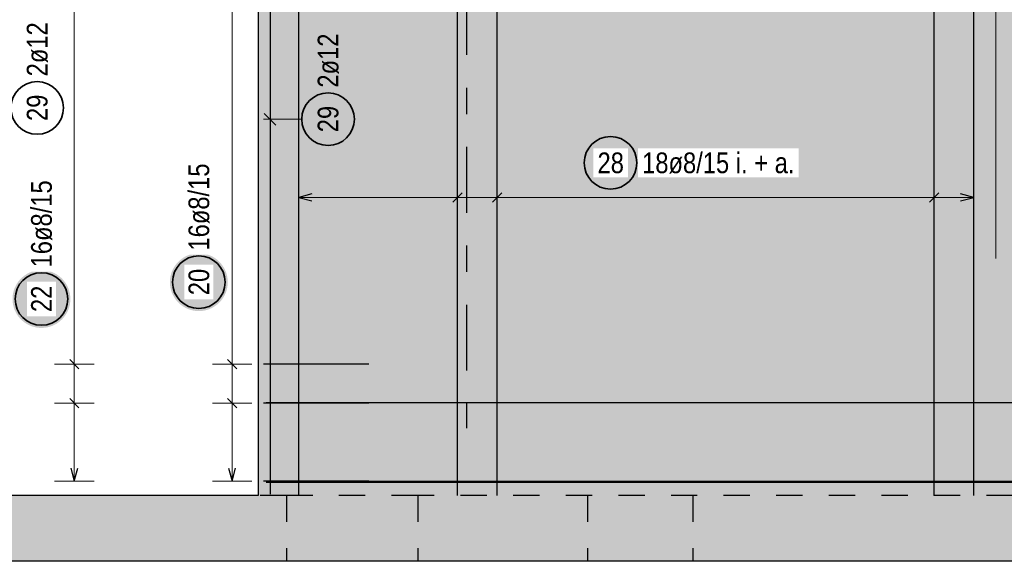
# Model space of a CAD drawing. Header units: millimetres. Extents: x -4.8 to 49, y -12 to 21.
# Tile 31 of 56: x 29 to 32.7, y 4 to 6.1. Entities that reach past the tile are written whole.
import ezdxf

# ---------------------------------------------------------------- set-up
doc = ezdxf.new("R2010")
doc.units = ezdxf.units.MM
doc.linetypes.add('DASHDOTX2', pattern=[2, 1, -0.5, 0, -0.5])
doc.linetypes.add('HIDDEN', pattern=[0.375, 0.25, -0.125])
doc.layers.add('Achsen', color=7, linetype='Continuous', lineweight=20)
doc.styles.add('Arial Narrow', font='ARIALN.TTF')

msp = doc.modelspace()

# ---------------------------------------------------------------- hatches: boundary and pattern name
at = {"lineweight": 50, "true_color": 0xd7ffd7}
h = msp.add_hatch(color=254, dxfattribs=at)
h.paths.add_polyline_path([(29.874263, 4.267038), (35.54385, 4.267038), (35.54385, 6.847038), (35.343951, 6.847038), (35.343951, 6.997038), (35.54385, 6.997038), (35.54385, 7.197038), (30.504145, 7.197038), (30.504145, 6.897044), (29.204145, 6.897044), (29.204145, 7.197038), (28.041061, 7.197038), (28.041061, 6.597044), (26.641061, 6.597044), (26.641061, 7.197038), (26.51661, 7.197038), (26.51661, 6.327038), (26.71661, 6.327038), (26.71661, 6.267038), (26.51661, 6.267038), (26.51661, 6.127038), (26.71661, 6.127038), (26.71661, 6.067038), (26.51661, 6.067038), (26.51661, 4.267038), (28.864263, 4.267038), (28.864263, 6.602038), (29.874263, 6.602038)])
h.paths.add_polyline_path([(30.744844, 6.882044), (30.744844, 7.182044), (31.044844, 7.182044), (31.044844, 6.882044)])
h.paths.add_polyline_path([(27.81811, 6.127038), (27.55811, 6.127038), (27.55811, 6.327038), (27.81811, 6.327038)])
h.paths.add_polyline_path([(31.144844, 6.907038), (31.144844, 7.157038), (31.394844, 7.157038), (31.394844, 6.907038)])
h.paths.add_polyline_path([(31.494844, 6.907038), (31.494844, 7.157038), (31.744844, 7.157038), (31.744844, 6.907038)])
h.paths.add_polyline_path([(31.844845, 6.907038), (31.844845, 7.157038), (32.094845, 7.157038), (32.094845, 6.907038)])
h.paths.add_polyline_path([(28.266609, 4.337038), (28.266584, 4.338609), (28.26651, 4.340178), (28.266387, 4.341744), (28.266215, 4.343305), (28.265994, 4.34486), (28.265724, 4.346407), (28.265405, 4.347945), (28.265038, 4.349473), (28.264624, 4.350988), (28.264162, 4.352489), (28.263653, 4.353975), (28.263098, 4.355444), (28.262497, 4.356896), (28.261851, 4.358327), (28.261159, 4.359738), (28.260424, 4.361126), (28.259646, 4.36249), (28.258826, 4.363829), (28.257963, 4.365142), (28.25706, 4.366427), (28.256117, 4.367683), (28.255135, 4.368909), (28.254115, 4.370104), (28.253058, 4.371265), (28.251964, 4.372393), (28.250837, 4.373487), (28.249675, 4.374544), (28.24848, 4.375564), (28.247255, 4.376546), (28.245998, 4.377489), (28.244713, 4.378392), (28.2434, 4.379255), (28.242061, 4.380075), (28.240697, 4.380853), (28.239309, 4.381588), (28.237898, 4.382279), (28.236467, 4.382926), (28.235015, 4.383527), (28.233546, 4.384082), (28.23206, 4.384591), (28.230559, 4.385053), (28.229044, 4.385467), (28.227516, 4.385834), (28.225978, 4.386152), (28.224431, 4.386423), (28.222876, 4.386644), (28.221315, 4.386816), (28.219749, 4.386939), (28.21818, 4.387013), (28.216609, 4.387038), (28.215039, 4.387013), (28.21347, 4.386939), (28.211904, 4.386816), (28.210342, 4.386644), (28.208787, 4.386423), (28.20724, 4.386152), (28.205702, 4.385834), (28.204175, 4.385467), (28.20266, 4.385053), (28.201158, 4.384591), (28.199672, 4.384082), (28.198203, 4.383527), (28.196752, 4.382926), (28.19532, 4.382279), (28.19391, 4.381588), (28.192521, 4.380853), (28.191157, 4.380075), (28.189818, 4.379255), (28.188505, 4.378392), (28.18722, 4.377489), (28.185964, 4.376546), (28.184738, 4.375564), (28.183544, 4.374544), (28.182382, 4.373487), (28.181254, 4.372393), (28.180161, 4.371265), (28.179104, 4.370104), (28.178083, 4.368909), (28.177101, 4.367683), (28.176158, 4.366427), (28.175255, 4.365142), (28.174393, 4.363829), (28.173572, 4.36249), (28.172794, 4.361126), (28.172059, 4.359738), (28.171368, 4.358327), (28.170721, 4.356896), (28.17012, 4.355444), (28.169565, 4.353975), (28.169056, 4.352489), (28.168594, 4.350988), (28.16818, 4.349473), (28.167813, 4.347945), (28.167495, 4.346407), (28.167225, 4.34486), (28.167003, 4.343305), (28.166831, 4.341744), (28.166708, 4.340178), (28.166634, 4.338609), (28.166609, 4.337038), (28.166634, 4.335468), (28.166708, 4.333899), (28.166831, 4.332333), (28.167003, 4.330771), (28.167225, 4.329216), (28.167495, 4.327669), (28.167813, 4.326131), (28.16818, 4.324604), (28.168594, 4.323089), (28.169056, 4.321587), (28.169565, 4.320101), (28.17012, 4.318632), (28.170721, 4.317181), (28.171368, 4.315749), (28.172059, 4.314339), (28.172794, 4.31295), (28.173572, 4.311586), (28.174393, 4.310247), (28.175255, 4.308934), (28.176158, 4.307649), (28.177101, 4.306393), (28.178083, 4.305167), (28.179104, 4.303973), (28.180161, 4.302811), (28.181254, 4.301683), (28.182382, 4.30059), (28.183544, 4.299533), (28.184738, 4.298512), (28.185964, 4.29753), (28.18722, 4.296587), (28.188505, 4.295684), (28.189818, 4.294822), (28.191157, 4.294001), (28.192521, 4.293223), (28.19391, 4.292488), (28.19532, 4.291797), (28.196752, 4.29115), (28.198203, 4.290549), (28.199672, 4.289994), (28.201158, 4.289485), (28.20266, 4.289023), (28.204175, 4.288609), (28.205702, 4.288242), (28.20724, 4.287924), (28.208787, 4.287654), (28.210342, 4.287432), (28.211904, 4.28726), (28.21347, 4.287137), (28.215039, 4.287063), (28.216609, 4.287038), (28.21818, 4.287063), (28.219749, 4.287137), (28.221315, 4.28726), (28.222876, 4.287432), (28.224431, 4.287654), (28.225978, 4.287924), (28.227516, 4.288242), (28.229044, 4.288609), (28.230559, 4.289023), (28.23206, 4.289485), (28.233546, 4.289994), (28.235015, 4.290549), (28.236467, 4.29115), (28.237898, 4.291797), (28.239309, 4.292488), (28.240697, 4.293223), (28.242061, 4.294001), (28.2434, 4.294822), (28.244713, 4.295684), (28.245998, 4.296587), (28.247255, 4.29753), (28.24848, 4.298512), (28.249675, 4.299533), (28.250837, 4.30059), (28.251964, 4.301683), (28.253058, 4.302811), (28.254115, 4.303973), (28.255135, 4.305167), (28.256117, 4.306393), (28.25706, 4.307649), (28.257963, 4.308934), (28.258826, 4.310247), (28.259646, 4.311586), (28.260424, 4.31295), (28.261159, 4.314339), (28.261851, 4.315749), (28.262497, 4.317181), (28.263098, 4.318632), (28.263653, 4.320101), (28.264162, 4.321587), (28.264624, 4.323089), (28.265038, 4.324604), (28.265405, 4.326131), (28.265724, 4.327669), (28.265994, 4.329216), (28.266215, 4.330771), (28.266387, 4.332333), (28.26651, 4.333899), (28.266584, 4.335468)])
h.paths.add_polyline_path([(32.278997, 6.907038), (32.278997, 7.157038), (32.678997, 7.157038), (32.678997, 6.907038)])
h.paths.add_polyline_path([(28.71414, 6.867044), (28.71414, 6.987044), (28.96414, 6.987044), (28.96414, 6.867044)])
at = {"lineweight": 25, "true_color": 0xffffff}
for points in [[(29.758459, 5.077937), (29.758392, 5.081776), (29.758191, 5.08561), (29.757857, 5.089435), (29.757389, 5.093246), (29.756788, 5.097038), (29.756055, 5.100807), (29.755192, 5.104548), (29.754198, 5.108257), (29.753075, 5.111929), (29.751825, 5.115559), (29.750449, 5.119144), (29.748949, 5.122678), (29.747327, 5.126158), (29.745583, 5.129579), (29.743722, 5.132937), (29.741745, 5.136228), (29.739653, 5.139448), (29.737451, 5.142593), (29.73514, 5.14566), (29.732724, 5.148643), (29.730205, 5.151541), (29.727587, 5.154349), (29.724872, 5.157064), (29.722064, 5.159683), (29.719166, 5.162202), (29.716182, 5.164618), (29.713116, 5.166929), (29.70997, 5.169131), (29.70675, 5.171222), (29.703459, 5.1732), (29.700101, 5.175061), (29.69668, 5.176804), (29.6932, 5.178427), (29.689666, 5.179927), (29.686081, 5.181303), (29.682451, 5.182553), (29.678779, 5.183676), (29.675071, 5.184669), (29.67133, 5.185533), (29.667561, 5.186266), (29.663768, 5.186866), (29.659957, 5.187334), (29.656132, 5.187669), (29.652298, 5.18787), (29.648459, 5.187937), (29.64462, 5.18787), (29.640786, 5.187669), (29.636961, 5.187334), (29.63315, 5.186866), (29.629358, 5.186266), (29.625589, 5.185533), (29.621848, 5.184669), (29.618139, 5.183676), (29.614467, 5.182553), (29.610837, 5.181303), (29.607253, 5.179927), (29.603718, 5.178427), (29.600238, 5.176804), (29.596817, 5.175061), (29.593459, 5.1732), (29.590168, 5.171222), (29.586948, 5.169131), (29.583803, 5.166929), (29.580736, 5.164618), (29.577753, 5.162202), (29.574855, 5.159683), (29.572047, 5.157064), (29.569332, 5.154349), (29.566713, 5.151541), (29.564194, 5.148643), (29.561778, 5.14566), (29.559467, 5.142593), (29.557265, 5.139448), (29.555174, 5.136228), (29.553196, 5.132937), (29.551335, 5.129579), (29.549592, 5.126158), (29.547969, 5.122678), (29.546469, 5.119144), (29.545093, 5.115559), (29.543843, 5.111929), (29.54272, 5.108257), (29.541727, 5.104548), (29.540863, 5.100807), (29.54013, 5.097038), (29.53953, 5.093246), (29.539062, 5.089435), (29.538727, 5.08561), (29.538526, 5.081776), (29.538459, 5.077937), (29.538526, 5.074098), (29.538727, 5.070264), (29.539062, 5.066439), (29.53953, 5.062628), (29.54013, 5.058836), (29.540863, 5.055067), (29.541727, 5.051325), (29.54272, 5.047617), (29.543843, 5.043945), (29.545093, 5.040315), (29.546469, 5.03673), (29.547969, 5.033196), (29.549592, 5.029716), (29.551335, 5.026295), (29.553196, 5.022937), (29.555174, 5.019646), (29.557265, 5.016426), (29.559467, 5.01328), (29.561778, 5.010214), (29.564194, 5.00723), (29.566713, 5.004332), (29.569332, 5.001524), (29.572047, 4.998809), (29.574855, 4.996191), (29.577753, 4.993672), (29.580736, 4.991256), (29.583803, 4.988945), (29.586948, 4.986743), (29.590168, 4.984652), (29.593459, 4.982674), (29.596817, 4.980813), (29.600238, 4.979069), (29.603718, 4.977447), (29.607253, 4.975947), (29.610837, 4.974571), (29.614467, 4.973321), (29.618139, 4.972198), (29.621848, 4.971204), (29.625589, 4.970341), (29.629358, 4.969608), (29.63315, 4.969007), (29.636961, 4.968539), (29.640786, 4.968205), (29.64462, 4.968004), (29.648459, 4.967937), (29.652298, 4.968004), (29.656132, 4.968205), (29.659957, 4.968539), (29.663768, 4.969007), (29.667561, 4.969608), (29.67133, 4.970341), (29.675071, 4.971204), (29.678779, 4.972198), (29.682451, 4.973321), (29.686081, 4.974571), (29.689666, 4.975947), (29.6932, 4.977447), (29.69668, 4.979069), (29.700101, 4.980813), (29.703459, 4.982674), (29.70675, 4.984652), (29.70997, 4.986743), (29.713116, 4.988945), (29.716182, 4.991256), (29.719166, 4.993672), (29.722064, 4.996191), (29.724872, 4.998809), (29.727587, 5.001524), (29.730205, 5.004332), (29.732724, 5.00723), (29.73514, 5.010214), (29.737451, 5.01328), (29.739653, 5.016426), (29.741745, 5.019646), (29.743722, 5.022937), (29.745583, 5.026295), (29.747327, 5.029716), (29.748949, 5.033196), (29.750449, 5.03673), (29.751825, 5.040315), (29.753075, 5.043945), (29.754198, 5.047617), (29.755192, 5.051325), (29.756055, 5.055067), (29.756788, 5.058836), (29.757389, 5.062628), (29.757857, 5.066439), (29.758191, 5.070264)], [(29.16, 5.013944), (29.159933, 5.017783), (29.159732, 5.021617), (29.159397, 5.025442), (29.158929, 5.029253), (29.158329, 5.033045), (29.157596, 5.036814), (29.156733, 5.040555), (29.155739, 5.044264), (29.154616, 5.047936), (29.153366, 5.051566), (29.15199, 5.055151), (29.15049, 5.058685), (29.148867, 5.062165), (29.147124, 5.065586), (29.145263, 5.068944), (29.143285, 5.072235), (29.141194, 5.075455), (29.138992, 5.0786), (29.136681, 5.081667), (29.134265, 5.084651), (29.131746, 5.087548), (29.129127, 5.090356), (29.126412, 5.093071), (29.123604, 5.09569), (29.120707, 5.098209), (29.117723, 5.100625), (29.114656, 5.102936), (29.111511, 5.105138), (29.108291, 5.107229), (29.105, 5.109207), (29.101642, 5.111068), (29.098221, 5.112811), (29.094741, 5.114434), (29.091207, 5.115934), (29.087622, 5.11731), (29.083992, 5.11856), (29.08032, 5.119683), (29.076611, 5.120676), (29.07287, 5.12154), (29.069101, 5.122273), (29.065309, 5.122873), (29.061498, 5.123341), (29.057673, 5.123676), (29.053839, 5.123877), (29.05, 5.123944), (29.046161, 5.123877), (29.042327, 5.123676), (29.038502, 5.123341), (29.034691, 5.122873), (29.030899, 5.122273), (29.02713, 5.12154), (29.023389, 5.120676), (29.01968, 5.119683), (29.016008, 5.11856), (29.012378, 5.11731), (29.008793, 5.115934), (29.005259, 5.114434), (29.001779, 5.112811), (28.998358, 5.111068), (28.995, 5.109207), (28.991709, 5.107229), (28.988489, 5.105138), (28.985344, 5.102936), (28.982277, 5.100625), (28.979293, 5.098209), (28.976396, 5.09569), (28.973588, 5.093071), (28.970873, 5.090356), (28.968254, 5.087548), (28.965735, 5.084651), (28.963319, 5.081667), (28.961008, 5.0786), (28.958806, 5.075455), (28.956715, 5.072235), (28.954737, 5.068944), (28.952876, 5.065586), (28.951133, 5.062165), (28.94951, 5.058685), (28.94801, 5.055151), (28.946634, 5.051566), (28.945384, 5.047936), (28.944261, 5.044264), (28.943267, 5.040555), (28.942404, 5.036814), (28.941671, 5.033045), (28.941071, 5.029253), (28.940603, 5.025442), (28.940268, 5.021617), (28.940067, 5.017783), (28.94, 5.013944), (28.940067, 5.010105), (28.940268, 5.006271), (28.940603, 5.002446), (28.941071, 4.998635), (28.941671, 4.994843), (28.942404, 4.991074), (28.943267, 4.987333), (28.944261, 4.983624), (28.945384, 4.979952), (28.946634, 4.976322), (28.94801, 4.972737), (28.94951, 4.969203), (28.951133, 4.965723), (28.952876, 4.962302), (28.954737, 4.958944), (28.956715, 4.955653), (28.958806, 4.952433), (28.961008, 4.949288), (28.963319, 4.946221), (28.965735, 4.943237), (28.968254, 4.94034), (28.970873, 4.937532), (28.973588, 4.934817), (28.976396, 4.932198), (28.979293, 4.929679), (28.982277, 4.927263), (28.985344, 4.924952), (28.988489, 4.92275), (28.991709, 4.920659), (28.995, 4.918681), (28.998358, 4.91682), (29.001779, 4.915077), (29.005259, 4.913454), (29.008793, 4.911954), (29.012378, 4.910578), (29.016008, 4.909328), (29.01968, 4.908205), (29.023389, 4.907211), (29.02713, 4.906348), (29.030899, 4.905615), (29.034691, 4.905014), (29.038502, 4.904547), (29.042327, 4.904212), (29.046161, 4.904011), (29.05, 4.903944), (29.053839, 4.904011), (29.057673, 4.904212), (29.061498, 4.904547), (29.065309, 4.905014), (29.069101, 4.905615), (29.07287, 4.906348), (29.076611, 4.907211), (29.08032, 4.908205), (29.083992, 4.909328), (29.087622, 4.910578), (29.091207, 4.911954), (29.094741, 4.913454), (29.098221, 4.915077), (29.101642, 4.91682), (29.105, 4.918681), (29.108291, 4.920659), (29.111511, 4.92275), (29.114656, 4.924952), (29.117723, 4.927263), (29.120707, 4.929679), (29.123604, 4.932198), (29.126412, 4.934817), (29.129127, 4.937532), (29.131746, 4.94034), (29.134265, 4.943237), (29.136681, 4.946221), (29.138992, 4.949288), (29.141194, 4.952433), (29.143285, 4.955653), (29.145263, 4.958944), (29.147124, 4.962302), (29.148867, 4.965723), (29.15049, 4.969203), (29.15199, 4.972737), (29.153366, 4.976322), (29.154616, 4.979952), (29.155739, 4.983624), (29.156733, 4.987333), (29.157596, 4.991074), (29.158329, 4.994843), (29.158929, 4.998635), (29.159397, 5.002446), (29.159732, 5.006271)]]:
    msp.add_hatch(color=7, dxfattribs=at).paths.add_polyline_path(points)
at = {"lineweight": 50, "true_color": 0xd7ffd7}
msp.add_hatch(color=254, dxfattribs=at).paths.add_polyline_path([(26.266711, 4.017044), (35.793951, 4.017044), (35.793951, 4.267044), (26.266711, 4.267044)])
at = {"layer": 'Achsen', "lineweight": 25, "true_color": 0xffffff}
msp.add_hatch(color=7, dxfattribs=at).paths.add_polyline_path([(31.324023, 5.53145), (31.323956, 5.535289), (31.323755, 5.539123), (31.32342, 5.542948), (31.322952, 5.546759), (31.322352, 5.550551), (31.321619, 5.55432), (31.320755, 5.558061), (31.319761, 5.56177), (31.318639, 5.565442), (31.317389, 5.569072), (31.316013, 5.572657), (31.314513, 5.576191), (31.31289, 5.579671), (31.311147, 5.583092), (31.309286, 5.58645), (31.307308, 5.589741), (31.305217, 5.592961), (31.303015, 5.596106), (31.300704, 5.599173), (31.298288, 5.602157), (31.295769, 5.605054), (31.29315, 5.607862), (31.290435, 5.610577), (31.287627, 5.613196), (31.284729, 5.615715), (31.281745, 5.618131), (31.278679, 5.620442), (31.275534, 5.622644), (31.272314, 5.624735), (31.269023, 5.626713), (31.265665, 5.628574), (31.262244, 5.630317), (31.258764, 5.63194), (31.255229, 5.63344), (31.251645, 5.634816), (31.248015, 5.636066), (31.244343, 5.637189), (31.240634, 5.638183), (31.236893, 5.639046), (31.233124, 5.639779), (31.229332, 5.64038), (31.225521, 5.640847), (31.221696, 5.641182), (31.217862, 5.641383), (31.214023, 5.64145), (31.210184, 5.641383), (31.206349, 5.641182), (31.202525, 5.640847), (31.198714, 5.64038), (31.194921, 5.639779), (31.191152, 5.639046), (31.187411, 5.638183), (31.183703, 5.637189), (31.180031, 5.636066), (31.1764, 5.634816), (31.172816, 5.63344), (31.169282, 5.63194), (31.165802, 5.630317), (31.162381, 5.628574), (31.159023, 5.626713), (31.155732, 5.624735), (31.152511, 5.622644), (31.149366, 5.620442), (31.1463, 5.618131), (31.143316, 5.615715), (31.140418, 5.613196), (31.13761, 5.610577), (31.134895, 5.607862), (31.132277, 5.605054), (31.129758, 5.602157), (31.127342, 5.599173), (31.125031, 5.596106), (31.122829, 5.592961), (31.120737, 5.589741), (31.11876, 5.58645), (31.116898, 5.583092), (31.115155, 5.579671), (31.113533, 5.576191), (31.112032, 5.572657), (31.110657, 5.569072), (31.109406, 5.565442), (31.108284, 5.56177), (31.10729, 5.558061), (31.106426, 5.55432), (31.105694, 5.550551), (31.105093, 5.546759), (31.104625, 5.542948), (31.104291, 5.539123), (31.10409, 5.535289), (31.104023, 5.53145), (31.10409, 5.527611), (31.104291, 5.523777), (31.104625, 5.519952), (31.105093, 5.516141), (31.105694, 5.512349), (31.106426, 5.50858), (31.10729, 5.504839), (31.108284, 5.50113), (31.109406, 5.497458), (31.110657, 5.493828), (31.112032, 5.490243), (31.113533, 5.486709), (31.115155, 5.483229), (31.116898, 5.479808), (31.11876, 5.47645), (31.120737, 5.473159), (31.122829, 5.469939), (31.125031, 5.466794), (31.127342, 5.463727), (31.129758, 5.460743), (31.132277, 5.457846), (31.134895, 5.455038), (31.13761, 5.452323), (31.140418, 5.449704), (31.143316, 5.447185), (31.1463, 5.444769), (31.149366, 5.442458), (31.152511, 5.440256), (31.155732, 5.438165), (31.159023, 5.436187), (31.162381, 5.434326), (31.165802, 5.432583), (31.169282, 5.43096), (31.172816, 5.42946), (31.1764, 5.428084), (31.180031, 5.426834), (31.183703, 5.425711), (31.187411, 5.424718), (31.191152, 5.423854), (31.194921, 5.423121), (31.198714, 5.422521), (31.202525, 5.422053), (31.206349, 5.421718), (31.210184, 5.421517), (31.214023, 5.42145), (31.217862, 5.421517), (31.221696, 5.421718), (31.225521, 5.422053), (31.229332, 5.422521), (31.233124, 5.423121), (31.236893, 5.423854), (31.240634, 5.424718), (31.244343, 5.425711), (31.248015, 5.426834), (31.251645, 5.428084), (31.255229, 5.42946), (31.258764, 5.43096), (31.262244, 5.432583), (31.265665, 5.434326), (31.269023, 5.436187), (31.272314, 5.438165), (31.275534, 5.440256), (31.278679, 5.442458), (31.281745, 5.444769), (31.284729, 5.447185), (31.287627, 5.449704), (31.290435, 5.452323), (31.29315, 5.455038), (31.295769, 5.457846), (31.298288, 5.460743), (31.300704, 5.463727), (31.303015, 5.466794), (31.305217, 5.469939), (31.307308, 5.473159), (31.309286, 5.47645), (31.311147, 5.479808), (31.31289, 5.483229), (31.314513, 5.486709), (31.316013, 5.490243), (31.317389, 5.493828), (31.318639, 5.497458), (31.319761, 5.50113), (31.320755, 5.504839), (31.321619, 5.50858), (31.322352, 5.512349), (31.322952, 5.516141), (31.32342, 5.519952), (31.323755, 5.523777)])

# ---------------------------------------------------------------- linework, layer by layer
at = {"color": 3, "linetype": 'Continuous', "lineweight": 25}
for p, q in [((29.874263, 6.602038), (29.874263, 4.267038)), ((29.157322, 4.784116), (29.192678, 4.74876)), ((29.757322, 4.784116), (29.792678, 4.74876)), ((30.294263, 4.766438), (29.894263, 4.766438)), ((29.157322, 4.635649), (29.192678, 4.600294)), ((29.757322, 4.635649), (29.792678, 4.600294)), ((30.294263, 4.617971), (29.894263, 4.617971)), ((29.161603, 4.371038), (29.175, 4.321038)), ((29.175, 4.321038), (29.188397, 4.371038)), ((29.761603, 4.371038), (29.775, 4.321038)), ((29.775, 4.321038), (29.788397, 4.371038)), ((30.294263, 4.321038), (29.894263, 4.321038)), ((29.874263, 4.267038), (28.864263, 4.267038)), ((35.793951, 4.017044), (26.266711, 4.017044))]:
    msp.add_line(p, q, dxfattribs=at)
at = {"color": 5, "linetype": 'Continuous', "lineweight": 18}
for p, q in [((29.175, 4.321038), (29.175, 6.548037)), ((29.775, 4.321038), (29.775, 6.548037)), ((29.1, 4.766438), (29.25, 4.766438)), ((29.7, 4.766438), (29.85, 4.766438)), ((29.1, 4.617971), (29.25, 4.617971)), ((29.7, 4.617971), (29.85, 4.617971)), ((29.1, 4.321038), (29.25, 4.321038)), ((29.7, 4.321038), (29.85, 4.321038))]:
    msp.add_line(p, q, dxfattribs=at)
at = {"color": 3, "linetype": 'HIDDEN', "lineweight": 25, "ltscale": 0.25}
for p, q in [((29.981292, 4.267038), (29.874263, 4.267038)), ((29.981292, 4.267044), (29.981292, 4.017044)), ((30.481292, 4.267038), (29.981292, 4.267038)), ((30.481292, 4.267044), (30.481292, 4.017044)), ((35.54385, 4.267038), (30.481292, 4.267038)), ((31.126396, 4.267044), (31.126396, 4.017044)), ((31.526396, 4.267044), (31.526396, 4.017044))]:
    msp.add_line(p, q, dxfattribs=at)
at = {"color": 2, "linetype": 'Continuous', "lineweight": 35}
for centre in [(29.648459, 5.077937), (29.05, 5.013944)]:
    msp.add_circle(centre, 0.1, dxfattribs=at)
at = {"layer": 'Achsen', "color": 3, "linetype": 'DASHDOTX2', "lineweight": 25, "ltscale": 0.25}
msp.add_line((30.66651, 7.99198), (30.66651, 4.523106), dxfattribs=at)
at = {"layer": 'Achsen', "color": 9, "linetype": 'Continuous', "lineweight": 0}
for p, q in [((32.678997, 6.907038), (32.678997, 5.167808)), ((29.904263, 4.317038), (35.53385, 4.317038))]:
    msp.add_line(p, q, dxfattribs=at)
at = {"layer": 'Achsen', "color": 3, "linetype": 'Continuous', "lineweight": 25}
for p, q in [((30.028263, 4.267039), (30.028263, 6.817039)), ((30.6322, 4.267041), (30.6322, 6.817041)), ((30.783184, 4.267041), (30.783184, 6.817041)), ((32.444011, 4.267047), (32.444011, 6.817047)), ((32.594995, 4.267048), (32.594995, 6.817048)), ((29.919263, 6.808044), (29.919263, 4.272044)), ((29.897165, 5.719264), (29.94136, 5.67507)), ((30.078263, 5.413397), (30.028263, 5.4)), ((30.028263, 5.4), (30.078263, 5.386603)), ((30.649877, 5.417678), (30.614522, 5.382322)), ((30.800862, 5.417678), (30.765506, 5.382322)), ((32.461689, 5.417678), (32.426334, 5.382322)), ((32.594995, 5.4), (32.544995, 5.413397)), ((32.544995, 5.386603), (32.594995, 5.4)), ((29.904263, 4.619973), (35.53385, 4.619973)), ((29.904263, 4.32104), (35.53385, 4.32104))]:
    msp.add_line(p, q, dxfattribs=at)
at = {"layer": 'Achsen', "color": 5, "linetype": 'Continuous', "lineweight": 18}
for p, q in [((30.039755, 5.697167), (29.894263, 5.697167)), ((30.028263, 5.475), (30.028263, 5.325)), ((30.6322, 5.475), (30.6322, 5.325)), ((30.783184, 5.475), (30.783184, 5.325)), ((32.444011, 5.475), (32.444011, 5.325)), ((32.594995, 5.325), (32.594995, 5.475)), ((30.028263, 5.4), (32.594995, 5.4))]:
    msp.add_line(p, q, dxfattribs=at)
at = {"layer": 'Achsen', "color": 2, "linetype": 'Continuous', "lineweight": 35}
for centre in [(29.033641, 5.739972), (30.139755, 5.697167), (31.214023, 5.53145)]:
    msp.add_circle(centre, 0.1, dxfattribs=at)

# ---------------------------------------------------------------- texts
at = {"layer": 'Achsen', "color": 2, "lineweight": 35, "char_height": 0.07875, "attachment_point": 1, "rotation": 90, "line_spacing_factor": 0.9, "style": 'Arial Narrow'}
for s, insert in [('2ø12', (28.994266, 5.859972)), ('2ø12', (30.10038, 5.817167)), ('29', (28.994266, 5.690359)), ('29', (30.10038, 5.647555))]:
    msp.add_mtext(s, dxfattribs=dict(at, insert=insert))

# ---------------------------------------------------------------- next in the draw order: texts
at = {"color": 2, "lineweight": 35, "char_height": 0.07875, "attachment_point": 1, "rotation": 90, "line_spacing_factor": 0.9, "style": 'Arial Narrow', "bg_fill": 3, "box_fill_scale": 1.2, "bg_fill_color": 256, "bg_fill_true_color": 13158600, "bg_fill_transparency": 0}
for s, insert in [('16ø8/15', (29.609084, 5.197937)), ('16ø8/15', (29.010625, 5.133944)), ('20', (29.609084, 5.028324)), ('22', (29.010625, 4.964331))]:
    msp.add_mtext(s, dxfattribs=dict(at, insert=insert))
at = {"layer": 'Achsen', "color": 2, "lineweight": 35, "char_height": 0.07875, "attachment_point": 1, "line_spacing_factor": 0.9, "style": 'Arial Narrow', "bg_fill": 3, "box_fill_scale": 1.2, "bg_fill_color": 256, "bg_fill_true_color": 13158600, "bg_fill_transparency": 0}
for s, insert in [('28', (31.16441, 5.570825)), ('18ø8/15 i. + a.', (31.334023, 5.570825))]:
    msp.add_mtext(s, dxfattribs=dict(at, insert=insert))

doc.saveas('drawing.dxf')
